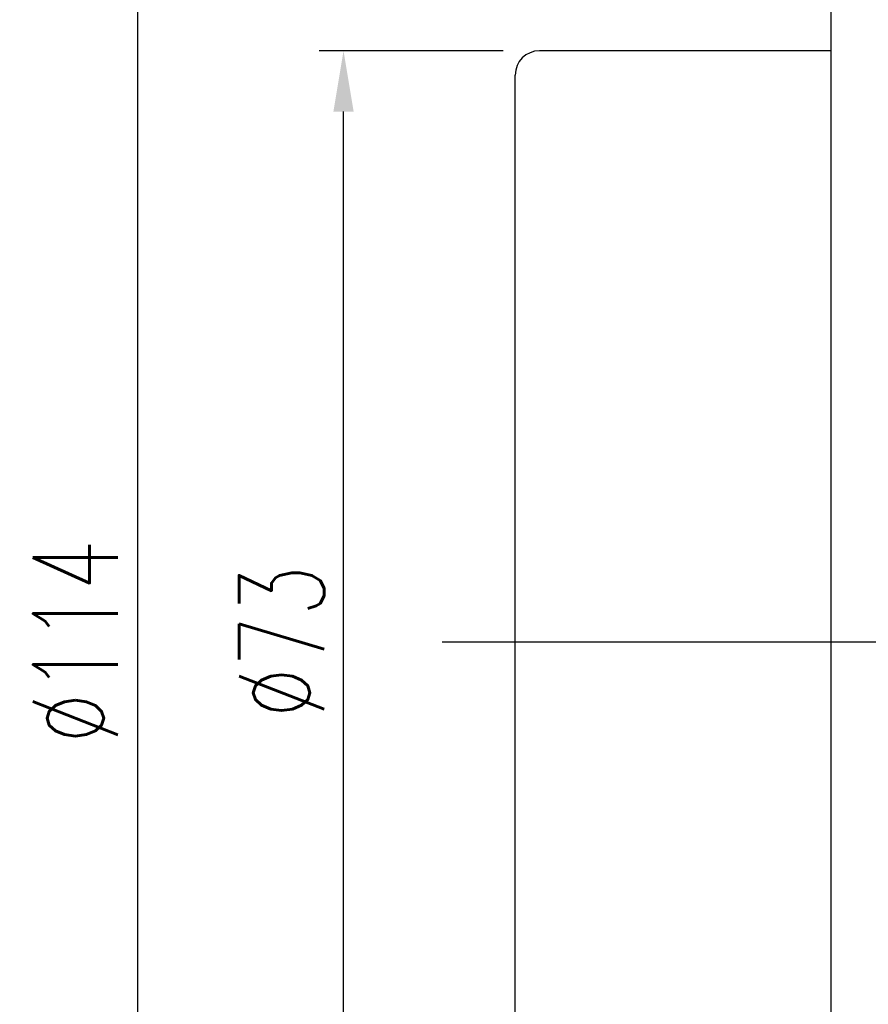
# Model space of a CAD drawing. Header units: millimetres. Extents: x -9 to 336, y -8 to 210.
# Tile 3 of 63: x 144 to 196, y 79 to 139. Entities that reach past the tile are written whole.
import ezdxf

# ---------------------------------------------------------------- set-up
doc = ezdxf.new("R2010")
doc.units = ezdxf.units.MM
doc.header["$LTSCALE"] = 0.2
doc.layers.get('0').update_dxf_attribs({"linetype": 'CONTINUOUS'})
doc.layers.get('DEFPOINTS').update_dxf_attribs({"linetype": 'CONTINUOUS'})
doc.styles.add('DIM-7', font='SIMPLEX.shx', dxfattribs={"width": 0.7, "bigfont": 'chineset.shx'})
doc.dimstyles.new('CNS', dxfattribs={"dimtxt": 3.5, "dimasz": 2.5, "dimexe": 1, "dimexo": 1.5, "dimgap": 0.09, "dimtad": 0, "dimdsep": 46, "dimtxsty": 'DIM-7', "dimcen": 0.09, "dimclrd": 1, "dimclre": 1, "dimclrt": 4, "dimadec": 0, "dimazin": 0, "dimtfac": 1, "dimtix": 1, "dimtmove": 2, "dimatfit": 3, "dimfxl": 1, "dimtvp": 0.971429, "dimtolj": 1, "dimarcsym": 0})

# ---------------------------------------------------------------- blocks, each defined once
blk = doc.blocks.new('*D6')
at = {"lineweight": -2, "transparency": 16777216}
for p, q in [((173.437, 137.452), (162.086, 137.452)), ((163.586, 68.202), (163.586, 133.702)), ((173.437, 64.452), (162.086, 64.452))]:
    blk.add_line(p, q, dxfattribs=at)
at = {"transparency": 16777216}
for points in [[(162.961, 133.702), (164.211, 133.702), (163.586, 137.452)], [(162.961, 68.202), (164.211, 68.202), (163.586, 64.452)]]:
    blk.add_solid(points, dxfattribs=at)
at = {"layer": 'DEFPOINTS', "color": 0, "transparency": 16777216}
for p in [(163.586, 137.452), (175.687, 137.452), (175.687, 64.452)]:
    blk.add_point(p, dxfattribs=at)
at = {"transparency": 16777216, "insert": (159.761, 100.952), "char_height": 5.25, "attachment_point": 5, "rotation": 90, "style": 'DIM-7'}
blk.add_mtext('\\A1;%%C73', dxfattribs=at)
blk = doc.blocks.new('*D7')
at = {"lineweight": -2, "transparency": 16777216}
for p, q in [((192.937, 157.952), (149.356, 157.952)), ((150.856, 154.202), (150.856, 47.702)), ((192.937, 43.952), (149.356, 43.952))]:
    blk.add_line(p, q, dxfattribs=at)
at = {"transparency": 16777216}
for points in [[(150.231, 154.202), (151.481, 154.202), (150.856, 157.952)], [(150.231, 47.702), (151.481, 47.702), (150.856, 43.952)]]:
    blk.add_solid(points, dxfattribs=at)
at = {"layer": 'DEFPOINTS', "color": 0, "transparency": 16777216}
for p in [(195.187, 157.952), (150.856, 43.952), (195.187, 43.952)]:
    blk.add_point(p, dxfattribs=at)
at = {"transparency": 16777216, "insert": (147.031, 100.952), "char_height": 5.25, "attachment_point": 5, "rotation": 90, "style": 'DIM-7'}
blk.add_mtext('\\A1;%%C114', dxfattribs=at)

msp = doc.modelspace()

# ---------------------------------------------------------------- linework, layer by layer
for p, q in [((193.687, 156.452), (193.687, 45.452)), ((193.687, 137.452), (175.687, 137.452)), ((174.187, 65.952), (174.187, 135.952)), ((169.669, 100.952), (319.687, 100.952))]:
    msp.add_line(p, q)
msp.add_arc((175.687, 135.952), 1.5, 90, 180)

# ---------------------------------------------------------------- dimensions: what is measured, and where the dimension line sits
for base, p1, p2, picture, middle in [((150.856, 43.952), (195.187, 157.952), (195.187, 43.952), '*D7', (147.031, 100.952)), ((163.586, 137.452), (175.687, 64.452), (175.687, 137.452), '*D6', (159.761, 100.952))]:
    dim = msp.add_linear_dim(base=base, p1=p1, p2=p2, angle=90, text='%%C<>', dimstyle='CNS', override={"dimscale": 1.5, "dimgap": 0.8, "dimtad": 1, "dimclrd": 256, "dimclre": 256, "dimclrt": 256, "dimadec": 2, "dimazin": 2, "dimtm": 1e-09, "dimtfac": 0.6, "dimtmove": 1})
    dim.commit()
    dim.dimension.update_dxf_attribs({"geometry": picture, "text_midpoint": middle})

doc.saveas('drawing.dxf')
